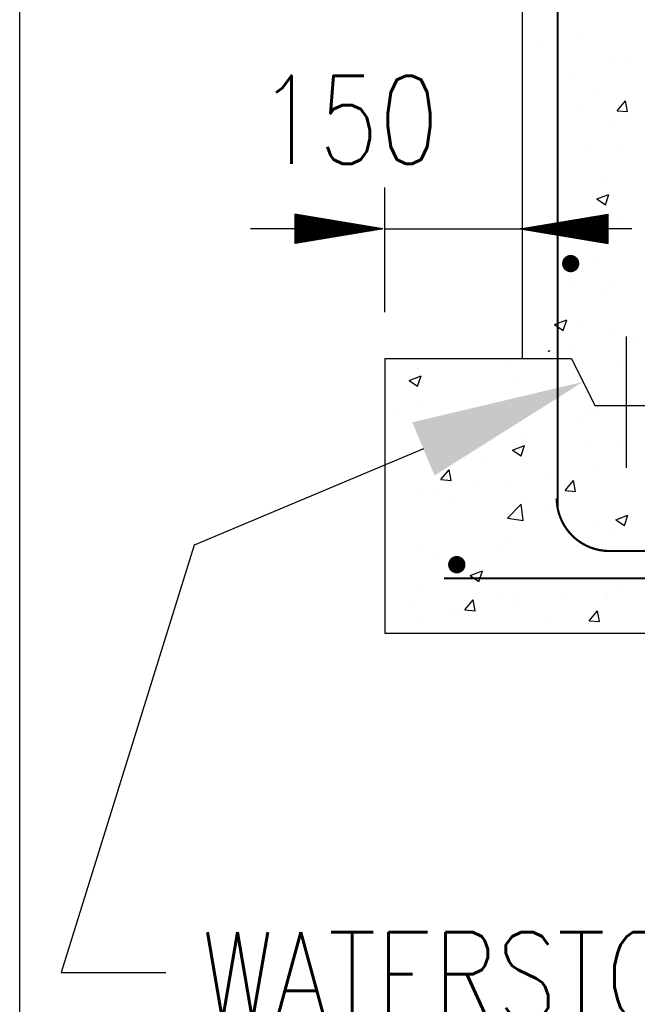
# Model space of a CAD drawing. Extents: x 0 to 7.6, y 0 to 9.85.
# Tile 15 of 38: x 0 to 0.7, y 4.17 to 5.29. Entities that reach past the tile are written whole.
import ezdxf

# ---------------------------------------------------------------- set-up
doc = ezdxf.new("R2010")
doc.units = 0
doc.header["$MEASUREMENT"] = 0
doc.layers.get('0').update_dxf_attribs({"color": 2, "linetype": 'CONTINUOUS'})
doc.layers.add('E-DETL', color=2, linetype='CONTINUOUS')
doc.layers.add('E-DETL-TEXT', color=3, linetype='CONTINUOUS')
doc.styles.add('ROMANS', font='ROMANS.SHX', dxfattribs={"width": 0.8})

# ---------------------------------------------------------------- blocks, each defined once
blk = doc.blocks.new('*X4')
at = {"color": 0}
for p, q in [((58.01, 113.907), (58.013, 113.91)), ((58.01, 113.89), (58.028, 113.907)), ((58.01, 113.872), (58.043, 113.904)), ((58.01, 113.854), (58.058, 113.902)), ((58.01, 113.837), (58.073, 113.899)), ((58.01, 113.819), (58.089, 113.897)), ((58.01, 113.801), (58.104, 113.894)), ((58.01, 113.783), (58.119, 113.892)), ((58.01, 113.766), (58.134, 113.889)), ((58.01, 113.748), (58.149, 113.887)), ((58.01, 113.73), (58.164, 113.884)), ((58.01, 113.713), (58.179, 113.882)), ((58.01, 113.695), (58.195, 113.879)), ((58.01, 113.677), (58.21, 113.877)), ((58.01, 113.66), (58.225, 113.874)), ((58.01, 113.642), (58.24, 113.872)), ((58.01, 113.624), (58.255, 113.869)), ((58.01, 113.607), (58.27, 113.867)), ((58.01, 113.589), (58.285, 113.864)), ((58.01, 113.571), (58.301, 113.862)), ((58.01, 113.554), (58.316, 113.859)), ((58.01, 113.536), (58.331, 113.857)), ((58.01, 113.518), (58.346, 113.854)), ((58.01, 113.501), (58.361, 113.851)), ((58.014, 113.487), (58.376, 113.849)), ((58.032, 113.487), (58.392, 113.846)), ((58.049, 113.487), (58.407, 113.844)), ((58.067, 113.487), (58.422, 113.841)), ((58.085, 113.487), (58.437, 113.839)), ((58.102, 113.487), (58.452, 113.836)), ((58.12, 113.487), (58.467, 113.834)), ((58.138, 113.487), (58.482, 113.831)), ((58.155, 113.487), (58.498, 113.829)), ((58.173, 113.487), (58.513, 113.826)), ((58.191, 113.487), (58.528, 113.824)), ((58.209, 113.487), (58.543, 113.821)), ((58.226, 113.487), (58.558, 113.819)), ((58.244, 113.487), (58.573, 113.816)), ((58.262, 113.487), (58.589, 113.814)), ((58.279, 113.487), (58.604, 113.811)), ((58.297, 113.487), (58.619, 113.809)), ((58.315, 113.487), (58.634, 113.806)), ((58.332, 113.487), (58.649, 113.803)), ((58.35, 113.487), (58.664, 113.801)), ((58.368, 113.487), (58.679, 113.798)), ((58.385, 113.487), (58.695, 113.796)), ((58.403, 113.487), (58.71, 113.793)), ((58.421, 113.487), (58.725, 113.791)), ((58.438, 113.487), (58.74, 113.788)), ((58.456, 113.487), (58.755, 113.786)), ((58.474, 113.487), (58.77, 113.783)), ((58.491, 113.487), (58.786, 113.781)), ((58.509, 113.487), (58.801, 113.778)), ((58.527, 113.487), (58.816, 113.776)), ((58.544, 113.487), (58.831, 113.773)), ((58.562, 113.487), (58.846, 113.771)), ((58.58, 113.487), (58.861, 113.768)), ((58.01, 113.076), (58.421, 113.487)), ((58.01, 113.094), (58.403, 113.487)), ((58.01, 113.112), (58.385, 113.487)), ((58.01, 113.129), (58.368, 113.487)), ((58.01, 113.147), (58.35, 113.487)), ((58.01, 113.165), (58.332, 113.487)), ((58.01, 113.182), (58.315, 113.487)), ((58.01, 113.2), (58.297, 113.487)), ((58.01, 113.218), (58.279, 113.487)), ((58.01, 113.235), (58.262, 113.487)), ((58.01, 113.253), (58.244, 113.487)), ((58.01, 113.271), (58.226, 113.487)), ((58.01, 113.289), (58.209, 113.487)), ((58.01, 113.306), (58.191, 113.487)), ((58.01, 113.324), (58.173, 113.487)), ((58.01, 113.342), (58.155, 113.487)), ((58.01, 113.359), (58.138, 113.487)), ((58.01, 113.377), (58.12, 113.487)), ((58.01, 113.395), (58.102, 113.487)), ((58.01, 113.412), (58.085, 113.487)), ((58.01, 113.43), (58.067, 113.487)), ((58.01, 113.448), (58.049, 113.487)), ((58.01, 113.465), (58.032, 113.487)), ((58.01, 113.483), (58.014, 113.487)), ((58.016, 113.064), (58.438, 113.487)), ((58.037, 113.068), (58.456, 113.487)), ((58.058, 113.071), (58.474, 113.487)), ((58.08, 113.075), (58.491, 113.487)), ((58.101, 113.078), (58.509, 113.487)), ((58.122, 113.082), (58.527, 113.487)), ((58.143, 113.085), (58.544, 113.487)), ((58.164, 113.089), (58.562, 113.487)), ((58.186, 113.092), (58.58, 113.487)), ((58.207, 113.096), (58.597, 113.487)), ((58.228, 113.1), (58.615, 113.487)), ((58.249, 113.103), (58.633, 113.487)), ((58.27, 113.107), (58.65, 113.487)), ((58.292, 113.11), (58.668, 113.487)), ((58.313, 113.114), (58.686, 113.487)), ((58.334, 113.117), (58.703, 113.487)), ((58.355, 113.121), (58.721, 113.487)), ((58.377, 113.124), (58.739, 113.487)), ((58.398, 113.128), (58.757, 113.487)), ((58.419, 113.131), (58.774, 113.487)), ((58.44, 113.135), (58.792, 113.487)), ((58.461, 113.138), (58.81, 113.487)), ((58.483, 113.142), (58.827, 113.487)), ((58.504, 113.145), (58.845, 113.487)), ((58.525, 113.149), (58.863, 113.487)), ((58.546, 113.153), (58.88, 113.487)), ((58.567, 113.156), (58.898, 113.487)), ((58.589, 113.16), (58.916, 113.487)), ((58.597, 113.487), (58.876, 113.766)), ((58.61, 113.163), (58.933, 113.487)), ((58.615, 113.487), (58.892, 113.763)), ((58.631, 113.167), (58.951, 113.487)), ((58.633, 113.487), (58.907, 113.761)), ((58.65, 113.487), (58.922, 113.758)), ((58.652, 113.17), (58.969, 113.487)), ((58.668, 113.487), (58.937, 113.755)), ((58.674, 113.174), (58.986, 113.487)), ((58.686, 113.487), (58.952, 113.753)), ((58.695, 113.177), (59.004, 113.487)), ((58.703, 113.487), (58.967, 113.75)), ((58.716, 113.181), (59.022, 113.487)), ((58.721, 113.487), (58.982, 113.748)), ((58.737, 113.184), (59.039, 113.487)), ((58.739, 113.487), (58.998, 113.745)), ((58.757, 113.487), (59.013, 113.743)), ((58.758, 113.188), (59.057, 113.487)), ((58.774, 113.487), (59.028, 113.74)), ((58.78, 113.191), (59.075, 113.487)), ((58.792, 113.487), (59.043, 113.738)), ((58.801, 113.195), (59.092, 113.487)), ((58.81, 113.487), (59.058, 113.735)), ((58.822, 113.199), (59.11, 113.487)), ((58.827, 113.487), (59.073, 113.733)), ((58.843, 113.202), (59.128, 113.487)), ((58.845, 113.487), (59.089, 113.73)), ((58.863, 113.487), (59.104, 113.728)), ((58.864, 113.206), (59.145, 113.487)), ((58.88, 113.487), (59.119, 113.725)), ((58.886, 113.209), (59.163, 113.487)), ((58.898, 113.487), (59.134, 113.723)), ((58.907, 113.213), (59.181, 113.487)), ((58.916, 113.487), (59.149, 113.72)), ((58.928, 113.216), (59.198, 113.487)), ((58.933, 113.487), (59.164, 113.718)), ((58.949, 113.22), (59.216, 113.487)), ((58.951, 113.487), (59.179, 113.715)), ((58.969, 113.487), (59.195, 113.713)), ((58.971, 113.223), (59.234, 113.487)), ((58.986, 113.487), (59.21, 113.71)), ((58.992, 113.227), (59.251, 113.487)), ((59.004, 113.487), (59.225, 113.708)), ((59.013, 113.23), (59.269, 113.487)), ((59.022, 113.487), (59.24, 113.705)), ((59.034, 113.234), (59.287, 113.487)), ((59.039, 113.487), (59.255, 113.702)), ((59.055, 113.237), (59.305, 113.487)), ((59.057, 113.487), (59.27, 113.7)), ((59.075, 113.487), (59.286, 113.697)), ((59.077, 113.241), (59.322, 113.487)), ((59.092, 113.487), (59.301, 113.695)), ((59.098, 113.244), (59.34, 113.487)), ((59.11, 113.487), (59.316, 113.692)), ((59.119, 113.248), (59.358, 113.487)), ((59.128, 113.487), (59.331, 113.69)), ((59.14, 113.252), (59.375, 113.487)), ((59.145, 113.487), (59.346, 113.687)), ((59.161, 113.255), (59.393, 113.487)), ((59.163, 113.487), (59.361, 113.685)), ((59.181, 113.487), (59.376, 113.682)), ((59.183, 113.259), (59.411, 113.487)), ((59.198, 113.487), (59.392, 113.68)), ((59.204, 113.262), (59.428, 113.487)), ((59.216, 113.487), (59.407, 113.677)), ((59.225, 113.266), (59.446, 113.487)), ((59.234, 113.487), (59.422, 113.675)), ((59.246, 113.269), (59.464, 113.487)), ((59.251, 113.487), (59.437, 113.672)), ((59.267, 113.273), (59.481, 113.487)), ((59.269, 113.487), (59.452, 113.67)), ((59.287, 113.487), (59.467, 113.667)), ((59.289, 113.276), (59.499, 113.487)), ((59.305, 113.487), (59.483, 113.665)), ((59.31, 113.28), (59.517, 113.487)), ((59.322, 113.487), (59.498, 113.662)), ((59.331, 113.283), (59.534, 113.487)), ((59.34, 113.487), (59.513, 113.66)), ((59.358, 113.487), (59.528, 113.657)), ((59.375, 113.487), (59.534, 113.646)), ((59.393, 113.487), (59.534, 113.628)), ((59.411, 113.487), (59.534, 113.61)), ((59.428, 113.487), (59.534, 113.593)), ((59.446, 113.487), (59.534, 113.575)), ((59.464, 113.487), (59.534, 113.557)), ((59.481, 113.487), (59.534, 113.54)), ((59.499, 113.487), (59.534, 113.522)), ((59.517, 113.487), (59.534, 113.504)), ((59.534, 113.487), (59.534, 113.487)), ((59.352, 113.287), (59.534, 113.469)), ((59.374, 113.29), (59.534, 113.451)), ((59.395, 113.294), (59.534, 113.434)), ((59.416, 113.298), (59.534, 113.416)), ((59.437, 113.301), (59.534, 113.398)), ((59.458, 113.305), (59.534, 113.381)), ((59.48, 113.308), (59.534, 113.363)), ((59.501, 113.312), (59.534, 113.345)), ((59.522, 113.315), (59.534, 113.328))]:
    blk.add_line(p, q, dxfattribs=at)
blk = doc.blocks.new('*X5')
at = {"color": 0}
for p, q in [((59.534, 113.646), (59.543, 113.654)), ((59.534, 113.628), (59.558, 113.652)), ((59.534, 113.61), (59.573, 113.649)), ((59.534, 113.593), (59.589, 113.647)), ((59.534, 113.575), (59.604, 113.644)), ((59.534, 113.557), (59.619, 113.642)), ((59.534, 113.54), (59.634, 113.639)), ((59.534, 113.522), (59.649, 113.637)), ((59.534, 113.504), (59.664, 113.634)), ((59.534, 113.487), (59.679, 113.632)), ((59.534, 113.328), (59.693, 113.487)), ((59.534, 113.345), (59.676, 113.487)), ((59.534, 113.363), (59.658, 113.487)), ((59.534, 113.381), (59.64, 113.487)), ((59.534, 113.398), (59.623, 113.487)), ((59.534, 113.416), (59.605, 113.487)), ((59.534, 113.434), (59.587, 113.487)), ((59.534, 113.451), (59.57, 113.487)), ((59.534, 113.469), (59.552, 113.487)), ((59.543, 113.319), (59.711, 113.487)), ((59.552, 113.487), (59.695, 113.629)), ((59.564, 113.322), (59.729, 113.487)), ((59.57, 113.487), (59.71, 113.627)), ((59.586, 113.326), (59.746, 113.487)), ((59.587, 113.487), (59.725, 113.624)), ((59.605, 113.487), (59.74, 113.622)), ((59.607, 113.329), (59.764, 113.487)), ((59.623, 113.487), (59.755, 113.619)), ((59.628, 113.333), (59.782, 113.487)), ((59.64, 113.487), (59.77, 113.617)), ((59.649, 113.336), (59.8, 113.487)), ((59.658, 113.487), (59.786, 113.614)), ((59.671, 113.34), (59.817, 113.487)), ((59.676, 113.487), (59.801, 113.612)), ((59.692, 113.343), (59.835, 113.487)), ((59.693, 113.487), (59.816, 113.609)), ((59.711, 113.487), (59.831, 113.606)), ((59.713, 113.347), (59.853, 113.487)), ((59.729, 113.487), (59.846, 113.604)), ((59.734, 113.351), (59.87, 113.487)), ((59.746, 113.487), (59.861, 113.601)), ((59.755, 113.354), (59.888, 113.487)), ((59.764, 113.487), (59.876, 113.599)), ((59.777, 113.358), (59.906, 113.487)), ((59.782, 113.487), (59.892, 113.596)), ((59.798, 113.361), (59.923, 113.487)), ((59.8, 113.487), (59.907, 113.594)), ((59.817, 113.487), (59.922, 113.591)), ((59.819, 113.365), (59.941, 113.487)), ((59.835, 113.487), (59.937, 113.589)), ((59.84, 113.368), (59.959, 113.487)), ((59.853, 113.487), (59.952, 113.586)), ((59.861, 113.372), (59.976, 113.487)), ((59.87, 113.487), (59.967, 113.584)), ((59.883, 113.375), (59.994, 113.487)), ((59.888, 113.487), (59.983, 113.581)), ((59.904, 113.379), (60.012, 113.487)), ((59.906, 113.487), (59.998, 113.579)), ((59.923, 113.487), (60.013, 113.576)), ((59.925, 113.382), (60.029, 113.487)), ((59.941, 113.487), (60.028, 113.574)), ((59.946, 113.386), (60.047, 113.487)), ((59.959, 113.487), (60.043, 113.571)), ((59.968, 113.389), (60.065, 113.487)), ((59.976, 113.487), (60.058, 113.569)), ((59.989, 113.393), (60.082, 113.487)), ((59.994, 113.487), (60.073, 113.566)), ((60.01, 113.397), (60.1, 113.487)), ((60.012, 113.487), (60.089, 113.564)), ((60.029, 113.487), (60.104, 113.561)), ((60.031, 113.4), (60.118, 113.487)), ((60.047, 113.487), (60.119, 113.559)), ((60.052, 113.404), (60.135, 113.487)), ((60.065, 113.487), (60.134, 113.556)), ((60.074, 113.407), (60.153, 113.487)), ((60.082, 113.487), (60.149, 113.553)), ((60.095, 113.411), (60.171, 113.487)), ((60.1, 113.487), (60.164, 113.551)), ((60.116, 113.414), (60.188, 113.487)), ((60.118, 113.487), (60.18, 113.548)), ((60.135, 113.487), (60.195, 113.546)), ((60.137, 113.418), (60.206, 113.487)), ((60.153, 113.487), (60.21, 113.543)), ((60.158, 113.421), (60.224, 113.487)), ((60.171, 113.487), (60.225, 113.541)), ((60.18, 113.425), (60.241, 113.487)), ((60.188, 113.487), (60.24, 113.538)), ((60.201, 113.428), (60.259, 113.487)), ((60.206, 113.487), (60.255, 113.536)), ((60.222, 113.432), (60.277, 113.487)), ((60.224, 113.487), (60.27, 113.533)), ((60.241, 113.487), (60.286, 113.531)), ((60.243, 113.435), (60.294, 113.487)), ((60.259, 113.487), (60.301, 113.528)), ((60.265, 113.439), (60.312, 113.487)), ((60.277, 113.487), (60.316, 113.526)), ((60.286, 113.442), (60.33, 113.487)), ((60.294, 113.487), (60.331, 113.523)), ((60.307, 113.446), (60.348, 113.487)), ((60.312, 113.487), (60.346, 113.521)), ((60.328, 113.45), (60.365, 113.487)), ((60.33, 113.487), (60.361, 113.518)), ((60.348, 113.487), (60.377, 113.516)), ((60.349, 113.453), (60.383, 113.487)), ((60.365, 113.487), (60.392, 113.513)), ((60.371, 113.457), (60.401, 113.487)), ((60.383, 113.487), (60.407, 113.511)), ((60.392, 113.46), (60.418, 113.487)), ((60.401, 113.487), (60.422, 113.508)), ((60.413, 113.464), (60.436, 113.487)), ((60.418, 113.487), (60.437, 113.505)), ((60.434, 113.467), (60.454, 113.487)), ((60.436, 113.487), (60.452, 113.503)), ((60.454, 113.487), (60.467, 113.5)), ((60.455, 113.471), (60.471, 113.487)), ((60.471, 113.487), (60.483, 113.498)), ((60.477, 113.474), (60.489, 113.487)), ((60.489, 113.487), (60.498, 113.495)), ((60.498, 113.478), (60.507, 113.487)), ((60.507, 113.487), (60.513, 113.493)), ((60.519, 113.481), (60.524, 113.487)), ((60.524, 113.487), (60.528, 113.49)), ((60.54, 113.485), (60.542, 113.487)), ((60.542, 113.487), (60.543, 113.488))]:
    blk.add_line(p, q, dxfattribs=at)
blk = doc.blocks.new('*X6')
at = {"color": 0}
for p, q in [((65.916, 113.487), (66.195, 113.766)), ((65.934, 113.487), (66.217, 113.769)), ((65.951, 113.487), (66.238, 113.773)), ((65.969, 113.487), (66.259, 113.777)), ((65.987, 113.487), (66.28, 113.78)), ((66.004, 113.487), (66.301, 113.784)), ((66.022, 113.487), (66.323, 113.787)), ((66.04, 113.487), (66.344, 113.791)), ((66.057, 113.487), (66.365, 113.794)), ((66.075, 113.487), (66.386, 113.798)), ((66.093, 113.487), (66.407, 113.801)), ((66.11, 113.487), (66.429, 113.805)), ((66.128, 113.487), (66.45, 113.808)), ((66.146, 113.487), (66.471, 113.812)), ((66.163, 113.487), (66.492, 113.815)), ((66.181, 113.487), (66.514, 113.819)), ((66.199, 113.487), (66.535, 113.823)), ((66.216, 113.487), (66.556, 113.826)), ((66.234, 113.487), (66.577, 113.83)), ((66.252, 113.487), (66.598, 113.833)), ((66.27, 113.487), (66.62, 113.837)), ((66.287, 113.487), (66.641, 113.84)), ((66.305, 113.487), (66.662, 113.844)), ((66.323, 113.487), (66.683, 113.847)), ((66.34, 113.487), (66.704, 113.851)), ((66.358, 113.487), (66.726, 113.854)), ((66.376, 113.487), (66.747, 113.858)), ((66.393, 113.487), (66.768, 113.861)), ((66.411, 113.487), (66.789, 113.865)), ((66.429, 113.487), (66.811, 113.868)), ((66.446, 113.487), (66.832, 113.872)), ((66.464, 113.487), (66.853, 113.876)), ((66.482, 113.487), (66.874, 113.879)), ((66.499, 113.487), (66.895, 113.883)), ((66.517, 113.487), (66.917, 113.886)), ((66.535, 113.487), (66.938, 113.89)), ((66.552, 113.487), (66.959, 113.893)), ((66.57, 113.487), (66.98, 113.897)), ((66.588, 113.487), (67.001, 113.9)), ((66.605, 113.487), (67.023, 113.904)), ((66.623, 113.487), (67.044, 113.907)), ((66.641, 113.487), (67.059, 113.905)), ((66.658, 113.487), (67.059, 113.887)), ((66.676, 113.487), (67.059, 113.87)), ((66.694, 113.487), (67.059, 113.852)), ((66.711, 113.487), (67.059, 113.834)), ((66.729, 113.487), (67.059, 113.817)), ((66.747, 113.487), (67.059, 113.799)), ((66.765, 113.487), (67.059, 113.781)), ((64.519, 113.487), (64.519, 113.487)), ((64.519, 113.487), (64.519, 113.487)), ((64.535, 113.484), (64.537, 113.487)), ((64.537, 113.487), (64.541, 113.49)), ((64.55, 113.482), (64.555, 113.487)), ((64.555, 113.487), (64.562, 113.494)), ((64.565, 113.479), (64.572, 113.487)), ((64.572, 113.487), (64.583, 113.497)), ((64.58, 113.476), (64.59, 113.487)), ((64.59, 113.487), (64.604, 113.501)), ((64.595, 113.474), (64.608, 113.487)), ((64.608, 113.487), (64.626, 113.504)), ((64.61, 113.471), (64.626, 113.487)), ((64.625, 113.469), (64.643, 113.487)), ((64.626, 113.487), (64.647, 113.508)), ((64.641, 113.466), (64.661, 113.487)), ((64.643, 113.487), (64.668, 113.511)), ((64.656, 113.464), (64.679, 113.487)), ((64.661, 113.487), (64.689, 113.515)), ((64.671, 113.461), (64.696, 113.487)), ((64.679, 113.487), (64.71, 113.518)), ((64.686, 113.459), (64.714, 113.487)), ((64.696, 113.487), (64.732, 113.522)), ((64.701, 113.456), (64.732, 113.487)), ((64.714, 113.487), (64.753, 113.526)), ((64.716, 113.454), (64.749, 113.487)), ((64.732, 113.487), (64.774, 113.529)), ((64.732, 113.451), (64.767, 113.487)), ((64.747, 113.449), (64.785, 113.487)), ((64.749, 113.487), (64.795, 113.533)), ((64.762, 113.446), (64.802, 113.487)), ((64.767, 113.487), (64.816, 113.536)), ((64.777, 113.444), (64.82, 113.487)), ((64.785, 113.487), (64.838, 113.54)), ((64.792, 113.441), (64.838, 113.487)), ((64.802, 113.487), (64.859, 113.543)), ((64.807, 113.439), (64.855, 113.487)), ((64.82, 113.487), (64.88, 113.547)), ((64.822, 113.436), (64.873, 113.487)), ((64.838, 113.487), (64.901, 113.55)), ((64.838, 113.434), (64.891, 113.487)), ((64.853, 113.431), (64.908, 113.487)), ((64.855, 113.487), (64.923, 113.554)), ((64.868, 113.428), (64.926, 113.487)), ((64.873, 113.487), (64.944, 113.557)), ((64.883, 113.426), (64.944, 113.487)), ((64.891, 113.487), (64.965, 113.561)), ((64.898, 113.423), (64.961, 113.487)), ((64.908, 113.487), (64.986, 113.564)), ((64.913, 113.421), (64.979, 113.487)), ((64.926, 113.487), (65.007, 113.568)), ((64.929, 113.418), (64.997, 113.487)), ((64.944, 113.487), (65.029, 113.571)), ((64.944, 113.416), (65.014, 113.487)), ((64.959, 113.413), (65.032, 113.487)), ((64.961, 113.487), (65.05, 113.575)), ((64.974, 113.411), (65.05, 113.487)), ((64.979, 113.487), (65.071, 113.579)), ((64.989, 113.408), (65.067, 113.487)), ((64.997, 113.487), (65.092, 113.582)), ((65.004, 113.406), (65.085, 113.487)), ((65.014, 113.487), (65.113, 113.586)), ((65.019, 113.403), (65.103, 113.487)), ((65.032, 113.487), (65.135, 113.589)), ((65.035, 113.401), (65.12, 113.487)), ((65.05, 113.487), (65.156, 113.593)), ((65.05, 113.398), (65.138, 113.487)), ((65.065, 113.396), (65.156, 113.487)), ((65.067, 113.487), (65.177, 113.596)), ((65.08, 113.393), (65.174, 113.487)), ((65.085, 113.487), (65.198, 113.6)), ((65.095, 113.391), (65.191, 113.487)), ((65.103, 113.487), (65.22, 113.603)), ((65.11, 113.388), (65.209, 113.487)), ((65.12, 113.487), (65.241, 113.607)), ((65.126, 113.386), (65.227, 113.487)), ((65.138, 113.487), (65.262, 113.61)), ((65.141, 113.383), (65.244, 113.487)), ((65.156, 113.487), (65.283, 113.614)), ((65.156, 113.38), (65.262, 113.487)), ((65.171, 113.378), (65.28, 113.487)), ((65.174, 113.487), (65.304, 113.617)), ((65.186, 113.375), (65.297, 113.487)), ((65.191, 113.487), (65.326, 113.621)), ((65.201, 113.373), (65.315, 113.487)), ((65.209, 113.487), (65.347, 113.625)), ((65.216, 113.37), (65.333, 113.487)), ((65.227, 113.487), (65.368, 113.628)), ((65.232, 113.368), (65.35, 113.487)), ((65.244, 113.487), (65.389, 113.632)), ((65.247, 113.365), (65.368, 113.487)), ((65.262, 113.487), (65.41, 113.635)), ((65.262, 113.363), (65.386, 113.487)), ((65.277, 113.36), (65.403, 113.487)), ((65.28, 113.487), (65.432, 113.639)), ((65.292, 113.358), (65.421, 113.487)), ((65.297, 113.487), (65.453, 113.642)), ((65.307, 113.355), (65.439, 113.487)), ((65.315, 113.487), (65.474, 113.646)), ((65.322, 113.353), (65.456, 113.487)), ((65.333, 113.487), (65.495, 113.649)), ((65.338, 113.35), (65.474, 113.487)), ((65.35, 113.487), (65.517, 113.653)), ((65.353, 113.348), (65.492, 113.487)), ((65.368, 113.487), (65.538, 113.656)), ((65.368, 113.345), (65.509, 113.487)), ((65.383, 113.343), (65.527, 113.487)), ((65.386, 113.487), (65.559, 113.66)), ((65.398, 113.34), (65.545, 113.487)), ((65.403, 113.487), (65.58, 113.663)), ((65.413, 113.338), (65.562, 113.487)), ((65.421, 113.487), (65.601, 113.667)), ((65.429, 113.335), (65.58, 113.487)), ((65.439, 113.487), (65.623, 113.67)), ((65.444, 113.333), (65.598, 113.487)), ((65.456, 113.487), (65.644, 113.674)), ((65.459, 113.33), (65.615, 113.487)), ((65.474, 113.487), (65.665, 113.678)), ((65.474, 113.327), (65.633, 113.487)), ((65.489, 113.325), (65.651, 113.487)), ((65.492, 113.487), (65.686, 113.681)), ((65.504, 113.322), (65.668, 113.487)), ((65.509, 113.487), (65.707, 113.685)), ((65.519, 113.32), (65.686, 113.487)), ((65.527, 113.487), (65.729, 113.688)), ((65.535, 113.317), (65.704, 113.487)), ((65.545, 113.487), (65.75, 113.692)), ((65.55, 113.315), (65.722, 113.487)), ((65.562, 113.487), (65.771, 113.695)), ((65.565, 113.312), (65.739, 113.487)), ((65.58, 113.487), (65.792, 113.699)), ((65.58, 113.31), (65.757, 113.487)), ((65.595, 113.307), (65.775, 113.487)), ((65.598, 113.487), (65.814, 113.702)), ((65.61, 113.305), (65.792, 113.487)), ((65.615, 113.487), (65.835, 113.706)), ((65.626, 113.302), (65.81, 113.487)), ((65.633, 113.487), (65.856, 113.709)), ((65.641, 113.3), (65.828, 113.487)), ((65.651, 113.487), (65.877, 113.713)), ((65.656, 113.297), (65.845, 113.487)), ((65.668, 113.487), (65.898, 113.716)), ((65.671, 113.295), (65.863, 113.487)), ((65.686, 113.487), (65.92, 113.72)), ((65.686, 113.292), (65.881, 113.487)), ((65.701, 113.29), (65.898, 113.487)), ((65.704, 113.487), (65.941, 113.724)), ((65.716, 113.287), (65.916, 113.487)), ((65.722, 113.487), (65.962, 113.727)), ((65.732, 113.285), (65.934, 113.487)), ((65.739, 113.487), (65.983, 113.731)), ((65.747, 113.282), (65.951, 113.487)), ((65.757, 113.487), (66.004, 113.734)), ((65.762, 113.279), (65.969, 113.487)), ((65.775, 113.487), (66.026, 113.738)), ((65.777, 113.277), (65.987, 113.487)), ((65.792, 113.487), (66.047, 113.741)), ((65.792, 113.274), (66.004, 113.487)), ((65.807, 113.272), (66.022, 113.487)), ((65.81, 113.487), (66.068, 113.745)), ((65.823, 113.269), (66.04, 113.487)), ((65.828, 113.487), (66.089, 113.748)), ((65.838, 113.267), (66.057, 113.487)), ((65.845, 113.487), (66.11, 113.752)), ((65.853, 113.264), (66.075, 113.487)), ((65.863, 113.487), (66.132, 113.755)), ((65.868, 113.262), (66.093, 113.487)), ((65.881, 113.487), (66.153, 113.759)), ((65.883, 113.259), (66.11, 113.487)), ((65.898, 113.487), (66.174, 113.762)), ((65.898, 113.257), (66.128, 113.487)), ((65.913, 113.254), (66.146, 113.487)), ((65.929, 113.252), (66.163, 113.487)), ((65.944, 113.249), (66.181, 113.487)), ((65.959, 113.247), (66.199, 113.487)), ((65.974, 113.244), (66.216, 113.487)), ((65.989, 113.242), (66.234, 113.487)), ((66.004, 113.239), (66.252, 113.487)), ((66.019, 113.237), (66.27, 113.487)), ((66.035, 113.234), (66.287, 113.487)), ((66.05, 113.231), (66.305, 113.487)), ((66.065, 113.229), (66.323, 113.487)), ((66.08, 113.226), (66.34, 113.487)), ((66.095, 113.224), (66.358, 113.487)), ((66.11, 113.221), (66.376, 113.487)), ((66.126, 113.219), (66.393, 113.487)), ((66.141, 113.216), (66.411, 113.487)), ((66.156, 113.214), (66.429, 113.487)), ((66.171, 113.211), (66.446, 113.487)), ((66.186, 113.209), (66.464, 113.487)), ((66.201, 113.206), (66.482, 113.487)), ((66.216, 113.204), (66.499, 113.487)), ((66.232, 113.201), (66.517, 113.487)), ((66.247, 113.199), (66.535, 113.487)), ((66.262, 113.196), (66.552, 113.487)), ((66.277, 113.194), (66.57, 113.487)), ((66.292, 113.191), (66.588, 113.487)), ((66.307, 113.189), (66.605, 113.487)), ((66.323, 113.186), (66.623, 113.487)), ((66.338, 113.184), (66.641, 113.487)), ((66.353, 113.181), (66.658, 113.487)), ((66.368, 113.178), (66.676, 113.487)), ((66.383, 113.176), (66.694, 113.487)), ((66.398, 113.173), (66.711, 113.487)), ((66.413, 113.171), (66.729, 113.487)), ((66.429, 113.168), (66.747, 113.487)), ((66.444, 113.166), (66.765, 113.487)), ((66.459, 113.163), (66.782, 113.487)), ((66.474, 113.161), (66.8, 113.487)), ((66.489, 113.158), (66.818, 113.487)), ((66.504, 113.156), (66.835, 113.487)), ((66.52, 113.153), (66.853, 113.487)), ((66.535, 113.151), (66.871, 113.487)), ((66.55, 113.148), (66.888, 113.487)), ((66.565, 113.146), (66.906, 113.487)), ((66.58, 113.143), (66.924, 113.487)), ((66.595, 113.141), (66.941, 113.487)), ((66.61, 113.138), (66.959, 113.487)), ((66.626, 113.136), (66.977, 113.487)), ((66.641, 113.133), (66.994, 113.487)), ((66.656, 113.13), (67.012, 113.487)), ((66.671, 113.128), (67.03, 113.487)), ((66.686, 113.125), (67.047, 113.487)), ((66.782, 113.487), (67.059, 113.764)), ((66.8, 113.487), (67.059, 113.746)), ((66.818, 113.487), (67.059, 113.728)), ((66.835, 113.487), (67.059, 113.711)), ((66.853, 113.487), (67.059, 113.693)), ((66.871, 113.487), (67.059, 113.675)), ((66.888, 113.487), (67.059, 113.658)), ((66.906, 113.487), (67.059, 113.64)), ((66.924, 113.487), (67.059, 113.622)), ((66.941, 113.487), (67.059, 113.605)), ((66.959, 113.487), (67.059, 113.587)), ((66.977, 113.487), (67.059, 113.569)), ((66.994, 113.487), (67.059, 113.551)), ((67.012, 113.487), (67.059, 113.534)), ((67.03, 113.487), (67.059, 113.516)), ((67.047, 113.487), (67.059, 113.498)), ((66.701, 113.123), (67.059, 113.481)), ((66.717, 113.12), (67.059, 113.463)), ((66.732, 113.118), (67.059, 113.445)), ((66.747, 113.115), (67.059, 113.428)), ((66.762, 113.113), (67.059, 113.41)), ((66.777, 113.11), (67.059, 113.392)), ((66.792, 113.108), (67.059, 113.375)), ((66.807, 113.105), (67.059, 113.357)), ((66.823, 113.103), (67.059, 113.339)), ((66.838, 113.1), (67.059, 113.322)), ((66.853, 113.098), (67.059, 113.304)), ((66.868, 113.095), (67.059, 113.286)), ((66.883, 113.093), (67.059, 113.269)), ((66.898, 113.09), (67.059, 113.251)), ((66.913, 113.088), (67.059, 113.233)), ((66.929, 113.085), (67.059, 113.216)), ((66.944, 113.083), (67.059, 113.198)), ((66.959, 113.08), (67.059, 113.18)), ((66.974, 113.077), (67.059, 113.163)), ((66.989, 113.075), (67.059, 113.145)), ((67.004, 113.072), (67.059, 113.127)), ((67.02, 113.07), (67.059, 113.11)), ((67.035, 113.067), (67.059, 113.092)), ((67.05, 113.065), (67.059, 113.074))]:
    blk.add_line(p, q, dxfattribs=at)
blk = doc.blocks.new('*X20')
at = {"color": 0}
for p, q in [((14.912, 118.891), (14.912, 118.891)), ((16.163, 119.056), (16.163, 119.056)), ((17.468, 118.348), (17.468, 118.348)), ((17.068, 118.255), (17.068, 118.255)), ((15.853, 117.789), (15.853, 117.789)), ((16.742, 117.333), (16.742, 117.333)), ((17.249, 116.899), (17.49, 117.187)), ((17.548, 116.873), (17.49, 117.187)), ((16.146, 116.969), (16.146, 116.969)), ((17.249, 116.899), (17.548, 116.873)), ((17.007, 116.59), (17.007, 116.59)), ((16.473, 115.806), (16.473, 115.806)), ((17.344, 115.872), (17.344, 115.872)), ((15.426, 115.361), (15.426, 115.361)), ((16.946, 114.926), (16.946, 114.926)), ((16.657, 114.35), (17.007, 114.484)), ((16.657, 114.35), (16.906, 114.182)), ((16.906, 114.182), (17.007, 114.484)), ((17.269, 113.805), (17.269, 113.805)), ((16.338, 113.621), (16.338, 113.621)), ((15.499, 113.251), (15.499, 113.251)), ((16.886, 113.261), (16.886, 113.261)), ((16.554, 112.58), (16.554, 112.58)), ((15.953, 111.833), (15.953, 111.833)), ((17.205, 111.997), (17.205, 111.997)), ((16.825, 111.597), (16.825, 111.597)), ((15.44, 110.724), (15.79, 110.858)), ((15.44, 110.724), (15.689, 110.556)), ((15.689, 110.556), (15.791, 110.858)), ((16.131, 110.638), (16.131, 110.638)), ((17.174, 110.597), (17.174, 110.597)), ((17.783, 110.275), (17.783, 110.275)), ((15.259, 109.94), (15.291, 109.978)), ((15.299, 109.94), (15.291, 109.978)), ((15.89, 110.025), (15.89, 110.025))]:
    blk.add_line(p, q, dxfattribs=at)
blk = doc.blocks.new('*X21')
at = {"color": 0}
for p, q in [((14.167, 109.558), (14.167, 109.558)), ((17.329, 109.54), (17.329, 109.54)), ((11.239, 109.111), (11.589, 109.246)), ((11.48, 109.445), (11.48, 109.445)), ((11.488, 108.943), (11.589, 109.246)), ((11.642, 109.238), (11.642, 109.238)), ((11.239, 109.111), (11.488, 108.943)), ((14.413, 109.04), (14.413, 109.04)), ((11.497, 108.539), (11.497, 108.539)), ((10.862, 108.267), (10.862, 108.267)), ((13.531, 108.155), (13.531, 108.155)), ((16.468, 108.303), (16.468, 108.303)), ((16.703, 108.268), (16.703, 108.268)), ((13.323, 107.888), (13.323, 107.888)), ((14.106, 107.893), (14.106, 107.893)), ((14.574, 108.053), (14.574, 108.053)), ((16.2, 108.042), (16.2, 108.042)), ((11.581, 107.573), (11.581, 107.573)), ((11.916, 107.596), (11.916, 107.596)), ((14.224, 107.098), (14.574, 107.232)), ((14.473, 106.93), (14.574, 107.232)), ((14.585, 107.483), (14.585, 107.483)), ((16.323, 107.29), (16.323, 107.29)), ((17.254, 107.37), (17.254, 107.37)), ((14.224, 107.098), (14.472, 106.93)), ((13.407, 106.789), (13.407, 106.789)), ((12.158, 106.244), (12.399, 106.531)), ((12.457, 106.218), (12.399, 106.531)), ((16.642, 106.604), (16.642, 106.604)), ((12.158, 106.244), (12.457, 106.218)), ((14.046, 106.229), (14.046, 106.229)), ((15.153, 106.33), (15.153, 106.33)), ((15.744, 105.93), (15.985, 106.218)), ((16.043, 105.904), (15.985, 106.218)), ((11.52, 105.909), (11.52, 105.909)), ((12.007, 105.916), (12.007, 105.916)), ((13.259, 106.081), (13.259, 106.081)), ((15.744, 105.93), (16.043, 105.904)), ((12.536, 105.613), (12.536, 105.613)), ((14.086, 105.128), (14.475, 105.533)), ((14.531, 105.059), (14.476, 105.533)), ((15.205, 105.5), (15.205, 105.5)), ((14.086, 105.128), (14.531, 105.059)), ((17.208, 105.085), (17.558, 105.219)), ((17.208, 105.085), (17.457, 104.917)), ((17.457, 104.917), (17.558, 105.219)), ((16.582, 104.939), (16.582, 104.939)), ((16.995, 104.774), (16.995, 104.774)), ((13.985, 104.564), (13.985, 104.564)), ((11.459, 104.244), (11.459, 104.244)), ((11.944, 104.109), (11.944, 104.109)), ((13.837, 104.358), (13.837, 104.358)), ((16.116, 104.306), (16.116, 104.306)), ((13.007, 103.472), (13.357, 103.607)), ((13.201, 103.806), (13.201, 103.806)), ((13.256, 103.305), (13.357, 103.607)), ((13.007, 103.472), (13.256, 103.305)), ((16.521, 103.275), (16.521, 103.275)), ((11.563, 103.058), (11.563, 103.058)), ((16.931, 102.967), (16.931, 102.967)), ((17.315, 103.209), (17.315, 103.209)), ((12.852, 102.483), (13.093, 102.77)), ((13.15, 102.457), (13.093, 102.77)), ((13.924, 102.9), (13.924, 102.9)), ((14.232, 102.945), (14.232, 102.945)), ((14.399, 102.708), (14.399, 102.708)), ((15.68, 102.802), (15.68, 102.802)), ((16.901, 102.833), (16.901, 102.833)), ((11.398, 102.58), (11.398, 102.58)), ((12.852, 102.483), (13.15, 102.457)), ((16.438, 102.169), (16.679, 102.457)), ((16.737, 102.143), (16.679, 102.457)), ((11.483, 102.208), (11.483, 102.208)), ((12.522, 102.386), (12.522, 102.386)), ((12.617, 102.387), (12.617, 102.387)), ((15.286, 102.274), (15.286, 102.274)), ((16.438, 102.169), (16.737, 102.143))]:
    blk.add_line(p, q, dxfattribs=at)

msp = doc.modelspace()

# ---------------------------------------------------------------- linework, layer by layer
at = {"layer": 'E-DETL'}
for p, q in [((0, 0), (0, 9.8484)), ((0.5714, 4.9041), (0.5714, 6.1541)), ((0.4034, 5.0514), (0.4033, 5.0514)), ((0.4126, 5.0514), (0.4034, 5.0514)), ((0.6891, 4.929), (0.6891, 4.7796)), ((0.4151, 4.9041), (0.4151, 4.5916)), ((0.4151, 4.9041), (0.627, 4.9041)), ((0.627, 4.9041), (0.6536, 4.8508)), ((0.6536, 4.8508), (0.7291, 4.8508)), ((0.4151, 4.5916), (2.5401, 4.5916))]:
    msp.add_line(p, q, dxfattribs=at)
at = {"layer": 'E-DETL', "const_width": 0.00246}
for points in [[(0.6114, 4.7336), (0.6114, 6.0827)], [(0.6703, 4.6851), (1.2328, 4.6851)], [(0.4823, 4.6541), (2.4791, 4.6541)]]:
    msp.add_lwpolyline(points, dxfattribs=at)
at = {"layer": 'E-DETL', "const_width": 0.00984}
for points in [[(0.6213, 5.012, 1), (0.6311, 5.012, 1)], [(0.4918, 4.6696, 1), (0.5017, 4.6696, 1)]]:
    msp.add_lwpolyline(points, format="xyb", close=True, dxfattribs=at)
at = {"layer": 'E-DETL', "const_width": 0.00246}
msp.add_lwpolyline([(0.6103, 4.7451, 0.414214), (0.6703, 4.6851, 0.414214)], format="xyb", dxfattribs=at)
at = {"layer": 'E-DETL-TEXT'}
for p, q in [((0.4151, 4.9567), (0.4151, 5.0986)), ((0.4126, 5.0514), (0.3126, 5.0681)), ((0.3126, 5.0681), (0.3126, 5.0348)), ((0.5689, 5.0514), (0.6689, 5.0681)), ((0.6689, 5.0348), (0.6689, 5.0681)), ((0.4126, 5.0514), (0.2622, 5.0514)), ((0.4126, 5.0514), (0.3126, 5.0348)), ((0.4151, 5.0514), (0.5714, 5.0514)), ((0.6958, 5.0514), (0.5689, 5.0514)), ((0.5689, 5.0514), (0.6689, 5.0348)), ((0.5689, 5.0514), (0.5771, 5.0514)), ((0.5771, 5.0514), (0.5778, 5.0514)), ((0.4588, 4.8012), (0.1984, 4.6918)), ((0.1984, 4.6918), (0.047, 4.2057)), ((0.047, 4.2057), (0.1659, 4.2057))]:
    msp.add_line(p, q, dxfattribs=at)
msp.add_solid([(0.4461, 4.8315), (0.4715, 4.771), (0.6403, 4.8775)], dxfattribs=at)

# ---------------------------------------------------------------- block references
at = {"layer": 'E-DETL', "xscale": 0.03937, "yscale": 0.03937, "zscale": 0.03937}
for name in ['*X20', '*X21']:
    msp.add_blockref(name, (0, 0.5835), dxfattribs=at)
at = {"layer": 'E-DETL-TEXT', "xscale": 0.03937, "yscale": 0.03937, "zscale": 0.03937}
for name in ['*X4', '*X6', '*X5']:
    msp.add_blockref(name, (-1.9712, 0.5835), dxfattribs=at)

# ---------------------------------------------------------------- texts
at = {"layer": 'E-DETL-TEXT', "style": 'ROMANS', "width": 0.8}
for s, p in [('150', (0.271, 5.1256)), ('WATERSTOP AT ALL', (0.2064, 4.1515))]:
    msp.add_text(s, height=0.1, dxfattribs=at).set_placement(p)

doc.saveas('drawing.dxf')
